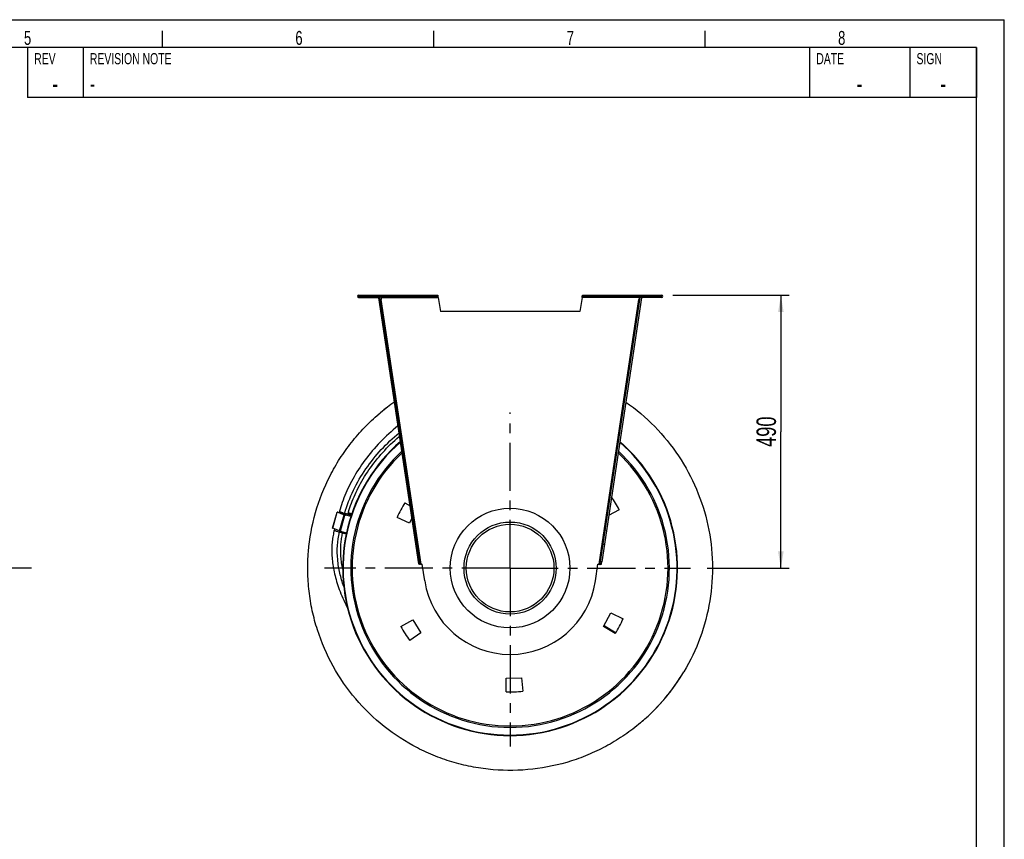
# Model space of a CAD drawing. Extents: x 0 to 420, y 0 to 397.
# Tile 16 of 16: x 243 to 420, y 150 to 297. Entities that reach past the tile are written whole.
import ezdxf

# ---------------------------------------------------------------- set-up
doc = ezdxf.new("R2010")
doc.units = 0
doc.header["$LTSCALE"] = 23.1
doc.linetypes.add('CENTER', pattern=[0.6, 0.375, -0.075, 0.075, -0.075])
doc.layers.get('0').update_dxf_attribs({"linetype": 'CONTINUOUS'})
for name, color, linetype in [('110528_DXF_CONTINUOUS_LINE', 7, 'CONTINUOUS'), ('110534_DXF_CONTINUOUS_LINE', 7, 'CONTINUOUS'), ('110534_DXF_DIMENSION', 7, 'CONTINUOUS'), ('110651_DXF_CONTINUOUS_LINE', 7, 'CONTINUOUS'), ('110660_DXF_CONTINUOUS_LINE', 7, 'CONTINUOUS'), ('112850_DXF_CONTINUOUS_LINE', 7, 'CONTINUOUS'), ('AG_HOSE_125_DXF_CONTINUOUS', 7, 'CONTINUOUS'), ('ASEM_65_125-75_DXF_AXIS', 7, 'CONTINUOUS'), ('ASEM_65_125-75_DXF_FORMAT', 7, 'CONTINUOUS'), ('GUIDE_125_DXF_CONTINUOUS_L', 7, 'CONTINUOUS')]:
    doc.layers.add(name, color=color, linetype=linetype)
doc.styles.get("Standard").update_dxf_attribs({"font": 'txt', "width": 0.7})
doc.styles.add('TEXTSTYLE_2', font='txt', dxfattribs={"width": 0.7})
doc.dimstyles.new('DIMSTYLE_2', dxfattribs={"dimtxt": 3.5, "dimasz": 3, "dimexe": 1.5, "dimexo": 1, "dimgap": 0.875, "dimtad": 1, "dimdec": 3, "dimlfac": 10, "dimtxsty": 'STANDARD', "dimblk": '_ARROW_FILLED', "dimblk1": '_ARROW_FILLED', "dimblk2": '_ARROW_FILLED', "dimcen": 0.09, "dimazin": 3, "dimtp": 0.8, "dimtm": 0.8, "dimtfac": 1, "dimtdec": 3, "dimtofl": 0, "dimtmove": 0, "dimatfit": 3, "dimtolj": 1})

# ---------------------------------------------------------------- blocks, each defined once
blk = doc.blocks.new('_ARROW_FILLED')
at = {"color": 0, "linetype": 'BYBLOCK'}
blk.add_solid([(0, 0), (-1, 0.167), (-1, -0.167)], dxfattribs=at)
blk = doc.blocks.new('*D8')
at = {"layer": '110534_DXF_DIMENSION', "color": 2, "linetype": 'CONTINUOUS'}
for p, q in [((360.46, 247.49), (381.36, 247.49)), ((379.86, 247.49), (379.86, 222.99)), ((379.86, 198.49), (379.86, 222.99)), ((366.64, 198.49), (381.36, 198.49))]:
    blk.add_line(p, q, dxfattribs=at)
at = {"layer": '110534_DXF_DIMENSION', "color": 2, "linetype": 'CONTINUOUS', "xscale": 3, "yscale": 3, "zscale": 3}
for p, rotation in [((379.86, 247.49), 90), ((379.86, 198.49), 270)]:
    blk.add_blockref('_ARROW_FILLED', p, dxfattribs=dict(at, rotation=rotation))
at = {"layer": '110534_DXF_DIMENSION', "color": 2, "linetype": 'CONTINUOUS', "insert": (375.48, 222.99), "char_height": 3.5, "width": 12.375, "attachment_point": 2, "rotation": 90}
blk.add_mtext('490', dxfattribs=at)

msp = doc.modelspace()

# ---------------------------------------------------------------- linework, layer by layer
at = {"layer": '110528_DXF_CONTINUOUS_LINE', "color": 9, "linetype": 'CONTINUOUS'}
for p, q in [((304.73057, 212.57646), (304.66434, 212.61167)), ((357.70742, 184.40817), (357.77364, 184.37296))]:
    msp.add_line(p, q, dxfattribs=at)
at = {"layer": '110528_DXF_CONTINUOUS_LINE', "color": 3, "linetype": 'CONTINUOUS'}
for p, q in [((312.32231, 210.23871), (313.25383, 209.679)), ((350.84001, 208.98412), (348.91931, 207.91946)), ((313.12776, 206.55753), (310.9139, 207.58987)), ((313.5922, 207.43101), (313.12776, 206.55753)), ((348.02185, 188.00401), (349.31023, 190.4271)), ((349.31023, 190.4271), (351.52409, 189.39476)), ((311.59797, 188.00051), (313.73443, 189.18477)), ((313.73443, 189.18477), (315.1887, 186.85745)), ((350.11568, 186.74592), (348.02185, 188.00401)), ((315.1887, 186.85745), (313.18773, 185.45636)), ((330.49465, 176.25411), (330.53729, 178.69646)), ((330.53729, 178.69646), (333.27993, 178.79224)), ((333.27993, 178.79224), (333.49283, 176.35881))]:
    msp.add_line(p, q, dxfattribs=at)
at = {"layer": '110528_DXF_CONTINUOUS_LINE', "color": 7, "linetype": 'CONTINUOUS'}
msp.add_arc((331.21899, 198.49231), 30.075, 130.9272981, 49.0727812, dxfattribs=at)
at = {"layer": '110528_DXF_CONTINUOUS_LINE', "color": 3, "linetype": 'CONTINUOUS'}
for radius, start, end in [(30, 131.0180095, 48.9821354), (22.25, 28.1344313, 35.0874507), (22.25, 148.1344313, 155.8655687), (22.25, 328.1344313, 335.8655687), (22.25, 208.1344313, 215.8655687), (22.25, 268.1344313, 275.8655687)]:
    msp.add_arc((331.21899, 198.49231), radius, start, end, dxfattribs=at)
at = {"layer": '110528_DXF_CONTINUOUS_LINE', "color": 9, "linetype": 'CONTINUOUS'}
for radius, start, end in [(28.61603, 132.7976441, 47.2018923), (28.36603, 133.1423861, 46.8573921)]:
    msp.add_arc((331.21899, 198.49231), radius, start, end, dxfattribs=at)
at = {"layer": '110534_DXF_CONTINUOUS_LINE', "color": 3, "linetype": 'CONTINUOUS'}
for p, q in [((303.99234, 247.49231), (318.20765, 247.49231)), ((303.99234, 247.09231), (307.84234, 247.09231)), ((314.82714, 199.22643), (307.62921, 247.04733)), ((344.23034, 247.49231), (358.44565, 247.49231)), ((354.80877, 247.04733), (347.67119, 199.62733)), ((358.44565, 247.09231), (354.59565, 247.09231)), ((347.61085, 199.22643), (347.67119, 199.62733))]:
    msp.add_line(p, q, dxfattribs=at)
at = {"layer": '110534_DXF_CONTINUOUS_LINE', "color": 9, "linetype": 'CONTINUOUS'}
for p, q in [((303.99234, 247.09231), (303.99234, 247.49231)), ((308.02695, 247.09231), (318.28067, 247.09231)), ((315.24026, 199.16919), (308.08429, 246.71132)), ((354.41104, 247.09231), (344.15731, 247.09231)), ((347.19773, 199.16919), (354.35369, 246.71132)), ((358.44565, 247.09231), (358.44565, 247.49231)), ((313.91788, 205.26731), (314.11565, 205.29707)), ((348.52011, 205.26731), (348.32234, 205.29707)), ((314.30057, 202.72479), (314.49834, 202.75456)), ((348.13742, 202.72479), (347.93964, 202.75456)), ((314.76679, 199.62733), (314.96457, 199.6571)), ((314.76696, 199.62626), (314.96473, 199.65602)), ((347.67103, 199.62626), (347.47326, 199.65602)), ((347.67119, 199.62733), (347.47342, 199.6571))]:
    msp.add_line(p, q, dxfattribs=at)
at = {"layer": '110534_DXF_CONTINUOUS_LINE', "color": 7, "linetype": 'CONTINUOUS'}
for p, q in [((303.99234, 247.29231), (318.20765, 247.29231)), ((307.62921, 247.04733), (307.82699, 247.0771)), ((315.02491, 199.2562), (307.82699, 247.0771)), ((307.84234, 247.09231), (307.84234, 247.29231)), ((307.88652, 246.68155), (308.08429, 246.71132)), ((308.02695, 247.09231), (308.08429, 246.71132)), ((315.01369, 247.49231), (315.01369, 247.29231)), ((318.01369, 247.49231), (318.01369, 247.29231)), ((318.20765, 247.49231), (318.20765, 247.29231)), ((318.28067, 247.09231), (318.71899, 244.60647)), ((344.15731, 247.09231), (343.71899, 244.60647)), ((344.23034, 247.49231), (344.23034, 247.29231)), ((344.23034, 247.29231), (358.44565, 247.29231)), ((344.4243, 247.49231), (344.4243, 247.29231)), ((347.4243, 247.49231), (347.4243, 247.29231)), ((347.47342, 199.6571), (354.611, 247.0771)), ((354.41104, 247.09231), (354.35369, 246.71132)), ((354.55146, 246.68155), (354.35369, 246.71132)), ((354.59565, 247.09231), (354.59565, 247.29231)), ((354.80877, 247.04733), (354.611, 247.0771)), ((343.71899, 244.60647), (318.71899, 244.60647)), ((314.82714, 199.22643), (315.02491, 199.2562)), ((315.89165, 196.18527), (315.44003, 199.18571)), ((346.54634, 196.18527), (346.99796, 199.18571)), ((347.41308, 199.2562), (347.47342, 199.6571)), ((347.61085, 199.22643), (347.41308, 199.2562))]:
    msp.add_line(p, q, dxfattribs=at)
at = {"layer": '110534_DXF_CONTINUOUS_LINE', "color": 3, "linetype": 'CONTINUOUS'}
for centre, start, end in [((303.99234, 247.29231), 90, 270), ((358.44565, 247.29231), 270, 90)]:
    msp.add_arc(centre, 0.2, start, end, dxfattribs=at)
at = {"layer": '110534_DXF_CONTINUOUS_LINE', "color": 7, "linetype": 'CONTINUOUS'}
for centre, radius, start, end in [((315.21676, 200.669), 1.5, 270.8975556, 278.5598113), ((347.22122, 200.669), 1.5, 261.4401887, 269.1024444), ((331.21899, 198.49231), 15.5, 188.5598113, 351.4401887)]:
    msp.add_arc(centre, radius, start, end, dxfattribs=at)
for points, knots in [([(307.96674, 247.29231), (307.97388, 247.29231), (307.98762, 247.26757), (307.99866, 247.2285), (308.01325, 247.1647), (308.02205, 247.11785), (308.02695, 247.09231)], [0, 0, 0, 0, 0.10102656, 0.317593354, 0.631910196, 1, 1, 1, 1]), ([(318.28067, 247.09231), (318.27473, 247.11786), (318.26402, 247.16499), (318.24631, 247.2283), (318.23265, 247.2693), (318.21557, 247.29231), (318.20765, 247.29231)], [0, 0, 0, 0, 0.362762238, 0.67352206, 0.890403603, 1, 1, 1, 1]), ([(344.15731, 247.09231), (344.16325, 247.11786), (344.17396, 247.16499), (344.19168, 247.2283), (344.20533, 247.2693), (344.22242, 247.29231), (344.23034, 247.29231)], [0, 0, 0, 0, 0.362762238, 0.67352206, 0.890403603, 1, 1, 1, 1]), ([(354.47125, 247.29231), (354.46411, 247.29231), (354.45036, 247.26757), (354.43933, 247.2285), (354.42474, 247.1647), (354.41593, 247.11785), (354.41104, 247.09231)], [0, 0, 0, 0, 0.10102656, 0.317593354, 0.631910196, 1, 1, 1, 1]), ([(315.24026, 199.16919), (315.21291, 199.1699), (315.16204, 199.17345), (315.09505, 199.18757), (315.04375, 199.21226), (315.027, 199.24231), (315.02491, 199.2562)], [0, 0, 0, 0, 0.331658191, 0.615530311, 0.82972973, 1, 1, 1, 1]), ([(347.19773, 199.16919), (347.22508, 199.1699), (347.27595, 199.17345), (347.34293, 199.18757), (347.39424, 199.21226), (347.41099, 199.24231), (347.41308, 199.2562)], [0, 0, 0, 0, 0.331658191, 0.615530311, 0.82972973, 1, 1, 1, 1])]:
    msp.add_open_spline(points, degree=3, knots=knots, dxfattribs=at)
at = {"layer": '110534_DXF_CONTINUOUS_LINE', "color": 3, "linetype": 'CONTINUOUS'}
for points, knots in [([(318.28067, 247.09231), (318.27474, 247.14336), (318.26381, 247.23771), (318.24889, 247.34893), (318.23644, 247.42071), (318.22726, 247.45811), (318.22037, 247.48041), (318.21162, 247.49231), (318.20765, 247.49231)], [0, 0, 0, 0, 0.37570868, 0.695091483, 0.818353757, 0.911146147, 0.970916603, 1, 1, 1, 1]), ([(344.15731, 247.09231), (344.16325, 247.14336), (344.17418, 247.23771), (344.1891, 247.34893), (344.20154, 247.42071), (344.21072, 247.45811), (344.21762, 247.48041), (344.22636, 247.49231), (344.23034, 247.49231)], [0, 0, 0, 0, 0.37570868, 0.695091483, 0.818353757, 0.911146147, 0.970916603, 1, 1, 1, 1]), ([(315.24026, 199.16919), (315.18837, 199.16602), (315.09228, 199.16233), (314.97871, 199.16528), (314.90447, 199.17609), (314.86542, 199.18729), (314.83769, 199.20256), (314.82827, 199.21889), (314.82714, 199.22643)], [0, 0, 0, 0, 0.360165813, 0.666149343, 0.785569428, 0.878759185, 0.94710206, 1, 1, 1, 1]), ([(347.19773, 199.16919), (347.24961, 199.16602), (347.3457, 199.16233), (347.45927, 199.16528), (347.53352, 199.17609), (347.57257, 199.18729), (347.6003, 199.20256), (347.60971, 199.21889), (347.61085, 199.22643)], [0, 0, 0, 0, 0.360165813, 0.666149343, 0.785569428, 0.878759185, 0.94710206, 1, 1, 1, 1])]:
    msp.add_open_spline(points, degree=3, knots=knots, dxfattribs=at)
at = {"layer": '110651_DXF_CONTINUOUS_LINE', "color": 7, "linetype": 'CONTINUOUS'}
msp.add_line((350.17642, 186.84529), (348.08798, 188.12838), dxfattribs=at)
at = {"layer": '110660_DXF_CONTINUOUS_LINE', "color": 7, "linetype": 'CONTINUOUS'}
for p, q in [((299.33349, 205.67923), (300.12544, 208.55187)), ((301.39079, 208.02985), (300.17756, 208.52051)), ((300.18627, 208.5521), (300.51592, 208.50103)), ((301.61199, 207.96183), (301.52532, 207.98572)), ((301.61199, 207.96183), (301.70283, 208.29134)), ((301.92524, 208.2532), (302.70062, 208.03943)), ((302.12568, 208.31809), (302.73773, 208.14935)), ((302.76785, 208.23856), (302.15141, 208.4085)), ((300.59883, 205.15721), (299.38561, 205.64787)), ((300.82003, 205.08919), (300.73336, 205.11308)), ((301.77021, 204.59229), (300.75983, 204.87084)), ((300.75984, 204.87086), (300.82003, 205.08919))]:
    msp.add_line(p, q, dxfattribs=at)
at = {"layer": '110660_DXF_CONTINUOUS_LINE', "color": 9, "linetype": 'CONTINUOUS'}
for p, q in [((299.38561, 205.64787), (300.17756, 208.52051)), ((300.2479, 208.50962), (300.17756, 208.52051)), ((300.25226, 208.52541), (300.18627, 208.5521)), ((300.2479, 208.50962), (300.25226, 208.52541)), ((300.49117, 208.41123), (300.50137, 208.44823)), ((300.59883, 205.15721), (301.39079, 208.02985)), ((300.73336, 205.11308), (301.5284, 207.99689)), ((301.46113, 208.01895), (301.39079, 208.02985)), ((302.60208, 207.74039), (301.62519, 208.00971)), ((302.67093, 207.9515), (301.68414, 208.22355)), ((302.76742, 208.23728), (302.15104, 208.40721)), ((301.80636, 204.76575), (300.80683, 205.04131))]:
    msp.add_line(p, q, dxfattribs=at)
at = {"layer": '110660_DXF_CONTINUOUS_LINE', "color": 3, "linetype": 'CONTINUOUS'}
for p, q in [((301.46113, 208.01895), (300.2479, 208.50962)), ((300.25226, 208.52541), (300.51157, 208.48524)), ((301.61506, 207.973), (301.5284, 207.99689)), ((302.09881, 208.22246), (302.70591, 208.05509))]:
    msp.add_line(p, q, dxfattribs=at)
at = {"layer": '110660_DXF_CONTINUOUS_LINE', "color": 7, "linetype": 'CONTINUOUS'}
for points, knots in [([(300.12544, 208.55187), (300.12492, 208.54997), (300.1295, 208.54421), (300.14619, 208.53397), (300.16396, 208.52601), (300.17756, 208.52051)], [0, 0, 0, 0, 0.095531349, 0.291588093, 1, 1, 1, 1]), ([(300.18627, 208.5521), (300.17177, 208.55434), (300.15243, 208.55661), (300.13285, 208.55637), (300.12597, 208.55378), (300.12544, 208.55187)], [0, 0, 0, 0, 0.708411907, 0.904468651, 1, 1, 1, 1]), ([(301.39079, 208.02985), (301.40019, 208.02605), (301.44438, 208.0094), (301.48959, 207.99557), (301.52532, 207.98572)], [0, 0, 0, 0, 0.214912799, 1, 1, 1, 1]), ([(301.70283, 208.29134), (301.72334, 208.28714), (301.79713, 208.27256), (301.87137, 208.25998), (301.92524, 208.2532)], [0, 0, 0, 0, 0.27828281, 1, 1, 1, 1]), ([(299.33349, 205.67923), (299.33296, 205.67732), (299.33754, 205.67157), (299.35423, 205.66133), (299.37201, 205.65337), (299.38561, 205.64787)], [0, 0, 0, 0, 0.095531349, 0.291588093, 1, 1, 1, 1]), ([(300.59883, 205.15721), (300.60824, 205.1534), (300.65243, 205.13676), (300.69763, 205.12293), (300.73336, 205.11308)], [0, 0, 0, 0, 0.214912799, 1, 1, 1, 1])]:
    msp.add_open_spline(points, degree=3, knots=knots, dxfattribs=at)
at = {"layer": '110660_DXF_CONTINUOUS_LINE', "color": 3, "linetype": 'CONTINUOUS'}
for points, knots in [([(300.22184, 208.5253), (300.22158, 208.52434), (300.22387, 208.52147), (300.23222, 208.51635), (300.24111, 208.51236), (300.2479, 208.50962)], [0, 0, 0, 0, 0.095503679, 0.291629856, 1, 1, 1, 1]), ([(300.25226, 208.52541), (300.24501, 208.52653), (300.23534, 208.52766), (300.22555, 208.52755), (300.22211, 208.52625), (300.22184, 208.5253)], [0, 0, 0, 0, 0.708370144, 0.904496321, 1, 1, 1, 1]), ([(301.46113, 208.01895), (301.46583, 208.01705), (301.48793, 208.00873), (301.51053, 208.00181), (301.5284, 207.99689)], [0, 0, 0, 0, 0.214912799, 1, 1, 1, 1])]:
    msp.add_open_spline(points, degree=3, knots=knots, dxfattribs=at)
at = {"layer": '110660_DXF_CONTINUOUS_LINE', "color": 9, "linetype": 'CONTINUOUS'}
for points, knots in [([(301.24797, 208.14629), (301.14956, 208.17342), (301.00739, 208.21588), (300.82872, 208.27686), (300.71604, 208.31959), (300.62503, 208.35792), (300.55719, 208.39335), (300.5176, 208.41758), (300.49927, 208.44061), (300.50137, 208.44823)], [0, 0, 0, 0, 0.375666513, 0.545665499, 0.695054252, 0.818313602, 0.911110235, 0.970889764, 1, 1, 1, 1]), ([(301.63702, 208.05192), (301.60631, 208.05821), (301.47585, 208.08638), (301.34641, 208.11915), (301.24797, 208.14629)], [0, 0, 0, 0, 0.234867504, 1, 1, 1, 1])]:
    msp.add_open_spline(points, degree=3, knots=knots, dxfattribs=at)
at = {"layer": '112850_DXF_CONTINUOUS_LINE', "color": 7, "linetype": 'CONTINUOUS'}
for radius in [10.75, 7.875]:
    msp.add_circle((331.21899, 198.49231), radius, dxfattribs=at)
at = {"layer": '112850_DXF_CONTINUOUS_LINE', "color": 9, "linetype": 'CONTINUOUS'}
msp.add_circle((331.21899, 198.49231), 8.275, dxfattribs=at)
at = {"layer": 'AG_HOSE_125_DXF_CONTINUOUS', "color": 7, "linetype": 'CONTINUOUS'}
for p, q in [((351.99068, 228.32278), (351.99077, 228.32272)), ((307.59512, 226.11901), (307.66683, 226.18016)), ((307.59548, 226.11859), (307.66683, 226.18016)), ((354.64339, 170.6974), (354.5735, 170.63825)), ((354.64394, 170.69675), (354.57385, 170.63783)), ((354.89717, 170.91326), (354.82846, 170.85403)), ((354.89772, 170.91262), (354.82882, 170.85361)), ((355.1497, 171.13096), (355.01957, 171.01877)), ((355.09331, 171.08174), (355.0201, 171.01815)), ((355.1497, 171.13096), (355.09331, 171.08174))]:
    msp.add_line(p, q, dxfattribs=at)
for centre, radius, start, end in [((331.21357, 198.49814), 36.34203, 124.8485552, 129.8592306), ((331.23109, 198.47673), 36.3697, 124.8519958, 129.7130236), ((331.21237, 198.49939), 36.3403, 130.5334165, 130.9103794), ((331.21526, 198.49599), 36.34476, 130.1197179, 130.3848216), ((331.20906, 198.50597), 36.33313, 129.8616722, 130.3875663), ((331.2198, 198.49061), 36.3518, 129.8591465, 130.1197181), ((331.21944, 198.4919), 36.34939, 310.6478494, 329.1644871), ((331.21869, 198.49258), 36.35036, 311.1735938, 329.1646988), ((331.23078, 198.47979), 36.3328, 310.1213094, 310.6467209), ((331.27802, 198.42529), 36.26069, 310.2373045, 310.5028296), ((331.29212, 198.40882), 36.23901, 310.6462171, 310.9017189)]:
    msp.add_arc(centre, radius, start, end, dxfattribs=at)
for points, knots in [([(351.99077, 228.32272), (353.85308, 227.02582), (357.34304, 224.0749), (361.65371, 218.756), (364.89902, 212.72506), (366.96207, 206.19506), (367.77171, 199.39496), (367.29857, 192.56263), (365.5611, 185.94042), (363.5965, 181.8139), (362.43357, 179.86512)], [0, 0, 0, 0, 0.125000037, 0.249999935, 0.374999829, 0.499999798, 0.624999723, 0.749999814, 0.874999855, 1, 1, 1, 1]), ([(354.64394, 170.69675), (353.736, 169.93162), (351.84384, 168.48931), (348.80852, 166.615), (345.60382, 165.04629), (341.151, 163.38442), (335.311, 162.1377), (329.33996, 162.05487), (324.62912, 162.68559), (321.15595, 163.50229), (317.7795, 164.65541), (313.45349, 166.62376), (308.43822, 169.8668), (303.29911, 174.8529), (299.22871, 180.74387), (296.85714, 186.22528), (295.62914, 190.81667), (295.04861, 194.33705), (294.81566, 197.89734), (294.97059, 202.64768), (296.03686, 208.52331), (298.22957, 214.07778), (300.60297, 218.19559), (302.67865, 221.09774), (305.02788, 223.78239), (306.76247, 225.41081), (307.66684, 226.18015)], [0, 0, 0, 0, 0.031268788, 0.062537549, 0.093806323, 0.125075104, 0.187537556, 0.250000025, 0.281268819, 0.312537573, 0.343806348, 0.375075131, 0.437537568, 0.500000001, 0.562462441, 0.624924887, 0.656193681, 0.687462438, 0.718731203, 0.749999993, 0.812462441, 0.874924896, 0.906193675, 0.937462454, 0.968731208, 1, 1, 1, 1])]:
    msp.add_open_spline(points, degree=3, knots=knots, dxfattribs=at)
at = {"layer": 'ASEM_65_125-75_DXF_AXIS', "color": 7, "linetype": 'CENTER'}
for p, q in [((331.21899, 198.49231), (331.21899, 226.44393)), ((245.25722, 198.49231), (147.02722, 198.49231)), ((331.21899, 198.49231), (297.85629, 198.49231)), ((331.21899, 198.49231), (363.61205, 198.49231)), ((331.21899, 198.49231), (331.21899, 166.42525))]:
    msp.add_line(p, q, dxfattribs=at)
at = {"layer": 'ASEM_65_125-75_DXF_FORMAT', "color": 7, "linetype": 'CONTINUOUS'}
for p, q in [((-0.00158, 296.99848), (419.99842, 296.99848)), ((419.99842, -0.00152), (419.99842, 296.99848)), ((268.74842, 291.99848), (268.74842, 294.99848)), ((317.49842, 291.99848), (317.49842, 294.99848)), ((366.24842, 291.99848), (366.24842, 294.99848)), ((414.99842, 291.99848), (24.99842, 291.99848)), ((414.99842, 291.99848), (244.49842, 291.99848)), ((244.49842, 291.99848), (244.49842, 282.99848)), ((254.49842, 291.99848), (254.49842, 282.99848)), ((384.99842, 291.99848), (384.99842, 282.99848)), ((402.99842, 291.99848), (402.99842, 282.99848)), ((414.99842, 291.99848), (414.99842, 282.99848)), ((414.99842, 4.99848), (414.99842, 291.99848)), ((414.99842, 282.99848), (244.49842, 282.99848))]:
    msp.add_line(p, q, dxfattribs=at)
at = {"layer": 'GUIDE_125_DXF_CONTINUOUS_L', "color": 7, "linetype": 'CONTINUOUS'}
for p, q in [((300.56736, 208.68762), (300.49117, 208.41123)), ((302.09443, 208.20655), (302.10982, 208.26238)), ((299.69486, 205.5228), (299.64202, 205.33114))]:
    msp.add_line(p, q, dxfattribs=at)
at = {"layer": 'GUIDE_125_DXF_CONTINUOUS_L', "color": 9, "linetype": 'CONTINUOUS'}
for p, q in [((301.43605, 208.0291), (301.51967, 208.33242)), ((300.59432, 204.97593), (300.64007, 205.14187))]:
    msp.add_line(p, q, dxfattribs=at)
at = {"layer": 'GUIDE_125_DXF_CONTINUOUS_L', "color": 7, "linetype": 'CONTINUOUS'}
for points in [[(311.09124, 224.04667), (311.05049, 224.01448), (310.63889, 223.6784), (310.23141, 223.33457), (309.82824, 222.98312), (309.42958, 222.62414), (309.03623, 222.25834), (308.64837, 221.88586), (308.26616, 221.50683), (307.8904, 221.12206), (307.52124, 220.73172), (307.15883, 220.33597), (306.80393, 219.9357), (306.45664, 219.53109), (306.11707, 219.12233), (305.78591, 218.71037), (305.46329, 218.2955), (305.1492, 217.87784), (304.84405, 217.45811), (304.54793, 217.03661), (304.2608, 216.61346), (303.98284, 216.18913), (303.71404, 215.76381), (303.45441, 215.33773), (303.2041, 214.91135), (302.96308, 214.48486), (302.73134, 214.05847), (302.50901, 213.63267), (302.29602, 213.20762), (302.09233, 212.78353), (301.89808, 212.36099), (301.71316, 211.94015), (301.53749, 211.5212), (301.37116, 211.10477), (301.21404, 210.69102), (301.066, 210.28009), (300.92707, 209.87265), (300.79713, 209.46898), (300.67595, 209.06907), (300.56736, 208.68762)], [(302.10982, 208.26238), (302.21076, 208.61701), (302.32381, 208.99006), (302.44522, 209.36722), (302.57524, 209.74853), (302.71399, 210.13368), (302.86144, 210.52198), (303.01771, 210.91328), (303.18296, 211.30742), (303.35708, 211.70376), (303.54017, 212.10209), (303.73233, 212.50228), (303.93344, 212.90371), (304.14354, 213.30617), (304.36271, 213.7095), (304.5908, 214.11316), (304.82785, 214.51695), (305.07388, 214.92068), (305.32873, 215.32386), (305.59239, 215.72628), (305.86486, 216.12773), (306.14593, 216.52775), (306.43564, 216.9262), (306.7339, 217.32279), (307.0403, 217.71682), (307.35483, 218.10816), (307.67737, 218.4965), (308.00726, 218.88097), (308.34438, 219.26135), (308.68862, 219.63744), (309.03927, 220.00841), (309.39617, 220.37407), (309.75918, 220.73425), (310.12753, 221.0882), (310.50103, 221.43575), (310.87952, 221.77678), (311.26223, 222.11066), (311.36906, 222.20088)], [(299.64202, 205.33114), (299.58079, 205.09979), (299.52084, 204.85246), (299.46559, 204.60134), (299.41509, 204.34649), (299.36939, 204.0879), (299.32854, 203.82552), (299.29257, 203.55937), (299.26156, 203.28949), (299.23555, 203.01587), (299.21459, 202.73854), (299.19874, 202.45757), (299.18804, 202.17287), (299.18256, 201.88455), (299.18234, 201.59262), (299.18745, 201.29695), (299.19794, 200.9976), (299.21387, 200.69465), (299.23534, 200.38794), (299.26241, 200.07756), (299.29517, 199.76357), (299.33372, 199.44585), (299.37815, 199.12448), (299.42854, 198.79955), (299.48501, 198.47093), (299.54765, 198.13872), (299.61654, 197.80303), (299.69183, 197.46372), (299.77361, 197.12094), (299.86196, 196.77479), (299.95706, 196.42512), (300.05897, 196.07222), (300.16783, 195.71611), (300.28399, 195.35625), (300.4075, 194.99303), (300.53857, 194.62644), (300.67782, 194.25535), (300.82546, 193.87998), (300.98167, 193.50062), (301.14717, 193.11626), (301.3228, 192.72598), (301.50823, 192.33137), (301.70245, 191.93533), (301.90623, 191.53691), (302.00519, 191.35129)], [(301.1452, 198.31158), (301.09357, 198.57232), (301.04045, 198.864), (300.99248, 199.15259), (300.94962, 199.43801), (300.91176, 199.72041), (300.87886, 199.9997), (300.85085, 200.27579), (300.82768, 200.54882), (300.80929, 200.81873), (300.79564, 201.08542), (300.78668, 201.34902), (300.78237, 201.60946), (300.78264, 201.86668), (300.78746, 202.12079), (300.79679, 202.37175), (300.81059, 202.61948), (300.82881, 202.86403), (300.85144, 203.10537), (300.87843, 203.34342), (300.90977, 203.57822), (300.94541, 203.80973), (300.98534, 204.03787), (301.02954, 204.26272), (301.078, 204.48425), (301.13067, 204.70237), (301.14699, 204.7641)]]:
    msp.add_lwpolyline(points, dxfattribs=at)
at = {"layer": 'GUIDE_125_DXF_CONTINUOUS_L', "color": 9, "linetype": 'CONTINUOUS'}
for centre, radius, start, end in [((302.83554, 213.76965), 5.5942, 256.3953676, 258.2244594), ((302.6099, 212.71528), 4.51597, 258.2969445, 258.524716), ((302.57968, 212.56662), 4.36427, 258.5252545, 258.6550478), ((302.15614, 210.0839), 1.84521, 262.4483174, 262.6399236), ((302.13993, 209.95762), 1.71789, 262.6365287, 263.1121658)]:
    msp.add_arc(centre, radius, start, end, dxfattribs=at)
for points, knots in [([(301.51967, 208.33242), (301.91253, 209.75742), (302.97844, 212.53293), (305.22704, 216.36625), (307.99832, 219.83139), (310.14236, 221.86921), (311.27735, 222.80816)], [0, 0, 0, 0, 0.250477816, 0.50057951, 0.750393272, 1, 1, 1, 1]), ([(300.56736, 208.68762), (300.56472, 208.67804), (300.59276, 208.64973), (300.6451, 208.62044), (300.73793, 208.57627), (300.85894, 208.52921), (301.00607, 208.4777), (301.22786, 208.4081), (301.4016, 208.36095), (301.51967, 208.33242)], [0, 0, 0, 0, 0.029032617, 0.092511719, 0.191207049, 0.320781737, 0.474766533, 0.645258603, 1, 1, 1, 1]), ([(301.72116, 208.28762), (301.7387, 208.28411), (301.8026, 208.27171), (301.86684, 208.2609), (301.91364, 208.2547)], [0, 0, 0, 0, 0.274721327, 1, 1, 1, 1]), ([(301.93391, 208.25213), (301.95795, 208.24922), (301.99987, 208.24478), (302.05469, 208.24414), (302.0894, 208.24655), (302.10817, 208.2564), (302.10982, 208.26238)], [0, 0, 0, 0, 0.401572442, 0.701889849, 0.897094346, 1, 1, 1, 1]), ([(299.64202, 205.33114), (299.63938, 205.32156), (299.66741, 205.29325), (299.71976, 205.26396), (299.81259, 205.21979), (299.93359, 205.17273), (300.08072, 205.12122), (300.30251, 205.05162), (300.47625, 205.00447), (300.59432, 204.97593)], [0, 0, 0, 0, 0.02903273, 0.092511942, 0.191207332, 0.320782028, 0.474766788, 0.645258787, 1, 1, 1, 1]), ([(301.32459, 195.20466), (301.05462, 195.98406), (300.59418, 197.57509), (300.04828, 200.83281), (300.15498, 203.3823), (300.59432, 204.97593)], [0, 0, 0, 0, 0.249636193, 0.499686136, 1, 1, 1, 1]), ([(300.59432, 204.97593), (300.6101, 204.97212), (300.671, 204.95766), (300.73214, 204.94416), (300.77756, 204.93485)], [0, 0, 0, 0, 0.259305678, 1, 1, 1, 1])]:
    msp.add_open_spline(points, degree=3, knots=knots, dxfattribs=at)

# ---------------------------------------------------------------- texts
at = {"layer": 'ASEM_65_125-75_DXF_FORMAT', "color": 7, "linetype": 'CONTINUOUS', "char_height": 2.5, "attachment_point": 1}
for s, insert, width in [('5', (243.88927, 294.97512), 2.6785714), ('6', (292.63927, 294.97512), 2.9464286), ('7', (341.38927, 294.97512), 2.9464286), ('8', (390.13927, 294.97512), 2.9464286)]:
    msp.add_mtext(s, dxfattribs=dict(at, insert=insert, width=width))
at = {"layer": 'ASEM_65_125-75_DXF_FORMAT', "color": 2, "linetype": 'CONTINUOUS', "style": 'TEXTSTYLE_2'}
for s, insert, char_height, width, attachment_point in [('REV', (245.72342, 290.99848), 2, 4.2, 1), ('REVISION NOTE', (255.72342, 290.99848), 2, 18.2, 1), ('DATE', (386.22342, 290.99848), 2, 5.6, 1), ('SIGN', (404.22342, 290.99848), 2, 5.6, 1), ('-', (249.49842, 287.24848), 3.5, 2.45, 2), ('-', (255.72342, 286.99848), 3, 2.1, 1), ('-', (393.99842, 287.24848), 3.5, 2.45, 2), ('-', (408.99842, 287.24848), 3.5, 2.45, 2)]:
    msp.add_mtext(s, dxfattribs=dict(at, insert=insert, char_height=char_height, width=width, attachment_point=attachment_point))

# ---------------------------------------------------------------- dimensions: what is measured, and where the dimension line sits
at = {"layer": '110534_DXF_DIMENSION', "color": 2, "linetype": 'CONTINUOUS'}
dim = msp.add_linear_dim(base=(379.85943, 247.49231), p1=(365.64147, 198.49231), p2=(359.46308, 247.49231), angle=90, dimstyle='DIMSTYLE_2', dxfattribs=at)
dim.commit()
dim.dimension.update_dxf_attribs({"geometry": '*D8', "text_midpoint": (379.85943, 222.49231), "dimtype": 160})

doc.saveas('drawing.dxf')
